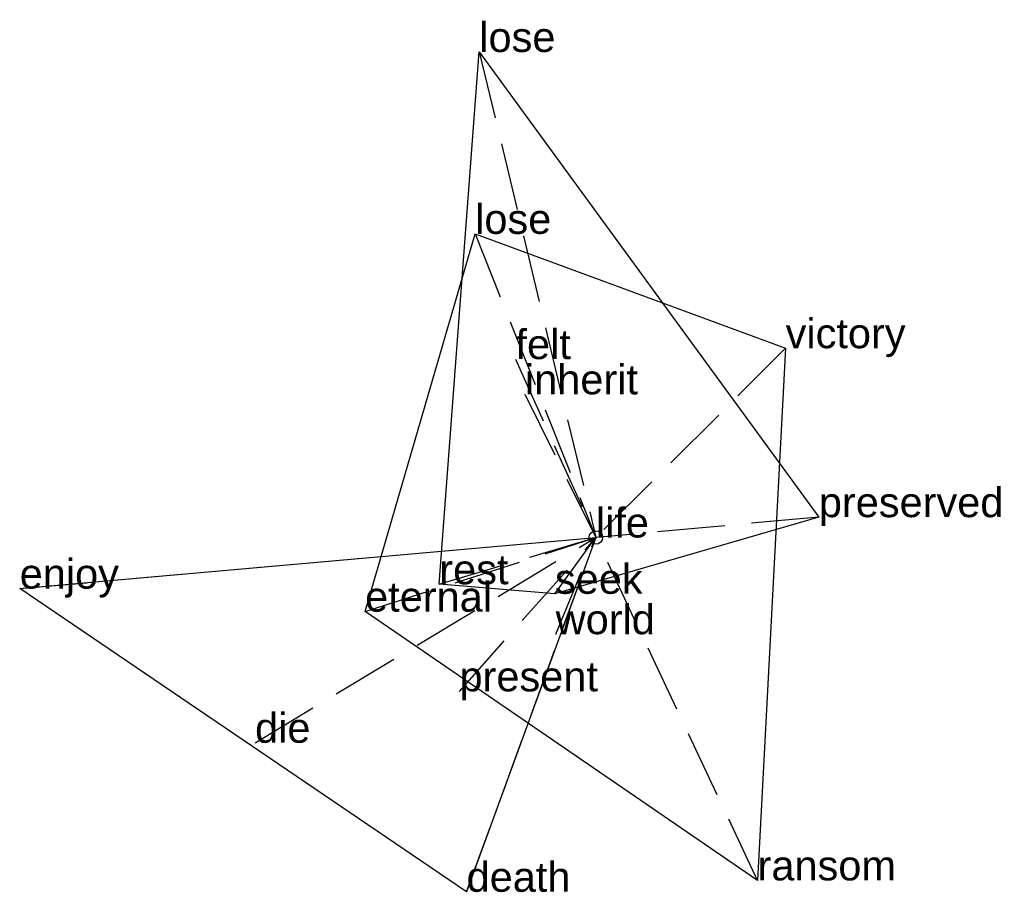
# Model space of a CAD drawing. Extents: x -2.13 to 1.51, y -1.31 to 1.92.
import ezdxf

# ---------------------------------------------------------------- set-up
doc = ezdxf.new("R2010")
doc.units = 0
doc.linetypes.add('DASHED2', pattern=[0.3, 0.25, -0.05])
for name, color, linetype in [('TEXT_nt', 1, 'CONTINUOUS'), ('TEXT_ot', 1, 'CONTINUOUS'), ('TEXT_q', 1, 'CONTINUOUS')]:
    doc.layers.add(name, color=color, linetype=linetype)
doc.styles.get("Standard").update_dxf_attribs({"font": 'arial.ttf'})

# ---------------------------------------------------------------- blocks, each defined once
blk = doc.blocks.new('ot-life')
at = {"layer": 'LINES_ot', "linetype": 'DASHED2'}
for p in [(-0.4314, 1.7965), (-0.2976, 0.6601), (0.8254, 0.0753), (-0.5796, -0.1731), (-0.1515, -0.2083), (0, 0)]:
    blk.add_line(p, (0, 0), dxfattribs=at)
at = {"layer": 'ORIGIN_ot'}
blk.add_circle((0, 0), 0.025, dxfattribs=at)
at = {"layer": 'TEXT_ot'}
for s, p in [('lose', (-0.4314, 1.7965)), ('felt', (-0.2976, 0.6601)), ('preserved', (0.8254, 0.0753)), ('life', (0, 0)), ('rest', (-0.5796, -0.1731)), ('seek', (-0.1515, -0.2083))]:
    blk.add_text(s, height=0.11, dxfattribs=at).set_placement(p)
blk = doc.blocks.new('nt-life')
at = {"layer": 'LINES_nt', "linetype": 'DASHED2'}
for p in [(-0.4468, 1.1234), (0.7025, 0.7004), (-0.2625, 0.5298), (-0.8543, -0.2742), (0, 0), (0.5986, -1.2687)]:
    blk.add_line(p, (0, 0), dxfattribs=at)
at = {"layer": 'ORIGIN_nt'}
blk.add_circle((0, 0), 0.025, dxfattribs=at)
at = {"layer": 'TEXT_nt'}
for s, p in [('lose', (-0.4468, 1.1234)), ('victory', (0.7025, 0.7004)), ('inherit', (-0.2625, 0.5298)), ('life', (0, 0)), ('eternal', (-0.8543, -0.2742)), ('ransom', (0.5986, -1.2687))]:
    blk.add_text(s, height=0.11, dxfattribs=at).set_placement(p)
blk = doc.blocks.new('q-life')
at = {"layer": 'LINES_q', "linetype": 'DASHED2'}
for p in [(-2.1328, -0.1892), (-1.2615, -0.7594), (-0.5048, -0.5692), (-0.4785, -1.3108), (-0.1486, -0.3578), (0, 0)]:
    blk.add_line(p, (0, 0), dxfattribs=at)
at = {"layer": 'ORIGIN_q'}
blk.add_circle((0, 0), 0.025, dxfattribs=at)
at = {"layer": 'TEXT_q'}
for s, p in [('life', (0, 0)), ('enjoy', (-2.1328, -0.1892)), ('world', (-0.1486, -0.3578)), ('present', (-0.5048, -0.5692)), ('die', (-1.2615, -0.7594)), ('death', (-0.4785, -1.3108))]:
    blk.add_text(s, height=0.11, dxfattribs=at).set_placement(p)

msp = doc.modelspace()

# ---------------------------------------------------------------- linework, layer by layer
at = {"layer": 'OUTLINE_nt', "linetype": 'CONTINUOUS'}
msp.add_polyline3d([(0.5986, -1.2687, 0), (-0.8543, -0.2742, 0), (-0.4468, 1.1234, 0), (0.7025, 0.7004, 0), (0.5986, -1.2687, 0)], close=True, dxfattribs=at)
at = {"layer": 'OUTLINE_ot', "linetype": 'CONTINUOUS'}
msp.add_polyline3d([(-0.1515, -0.2083, 0), (-0.5796, -0.1731, 0), (-0.4314, 1.7965, 0), (0.8254, 0.0753, 0), (-0.1515, -0.2083, 0)], close=True, dxfattribs=at)
at = {"layer": 'OUTLINE_q', "linetype": 'CONTINUOUS'}
msp.add_polyline3d([(-0.4785, -1.3108, 0), (-2.1328, -0.1892, 0), (0, 0, 0), (-0.4785, -1.3108, 0)], close=True, dxfattribs=at)

# ---------------------------------------------------------------- block references
for name in ['ot-life', 'nt-life', 'q-life']:
    msp.add_blockref(name, (0, 0))

doc.saveas('drawing.dxf')
